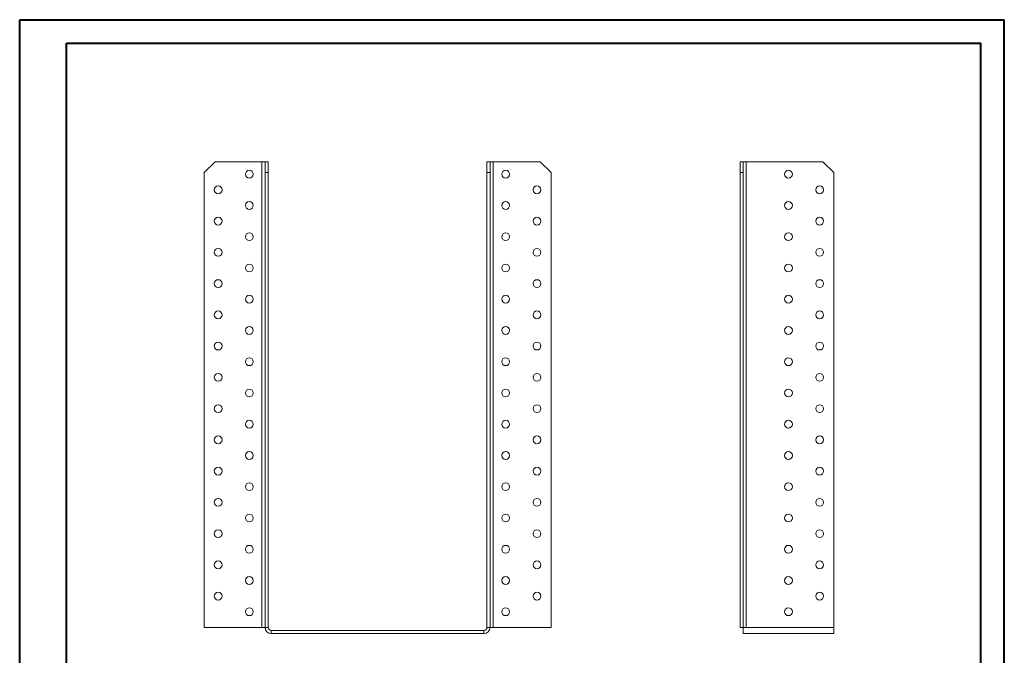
# Model space of a CAD drawing. Header units: millimetres. Extents: x 0 to 210, y 0 to 297.
# Tile 2 of 2: x 0 to 210, y 162 to 297. Entities that reach past the tile are written whole.
import ezdxf

# ---------------------------------------------------------------- set-up
doc = ezdxf.new("R2010")
doc.units = ezdxf.units.MM

msp = doc.modelspace()

# ---------------------------------------------------------------- linework, layer by layer
at = {"color": 7, "linetype": 'Continuous', "lineweight": 40}
for p, q in [((0.08, 0.21), (0.08, 297.21)), ((0.08, 297.21), (210.08, 297.21)), ((210.08, 0.21), (210.08, 297.21)), ((210.08, 292.21), (210.08, 297.21)), ((10.08, 292.21), (205.08, 292.21)), ((10.08, 5.21), (10.08, 292.21)), ((205.08, 5.21), (205.08, 292.21))]:
    msp.add_line(p, q, dxfattribs=at)
at = {"color": 7, "linetype": 'Continuous', "lineweight": 15}
for p, q in [((41.74, 266.92), (39.41, 264.59)), ((51.74, 266.92), (41.74, 266.92)), ((51.74, 266.92), (51.74, 167.59)), ((52.41, 266.92), (51.74, 266.92)), ((52.41, 266.92), (53.07, 266.92)), ((52.41, 264.59), (52.41, 266.92)), ((53.07, 266.92), (53.07, 264.59)), ((99.74, 264.59), (99.74, 266.92)), ((99.74, 266.92), (100.41, 266.92)), ((100.41, 266.92), (100.41, 264.59)), ((101.07, 266.92), (100.41, 266.92)), ((101.07, 167.59), (101.07, 266.92)), ((111.07, 266.92), (101.07, 266.92)), ((113.41, 264.59), (111.07, 266.92)), ((153.71, 266.92), (154.37, 266.92)), ((153.71, 264.59), (153.71, 266.92)), ((154.37, 266.92), (154.37, 264.59)), ((155.04, 266.92), (154.37, 266.92)), ((155.04, 167.59), (155.04, 266.92)), ((171.37, 266.92), (155.04, 266.92)), ((173.71, 264.59), (171.37, 266.92)), ((39.41, 264.59), (39.41, 167.59)), ((53.07, 264.59), (52.41, 264.59)), ((52.41, 167.59), (52.41, 264.59)), ((53.07, 167.59), (53.07, 264.59)), ((99.74, 167.59), (99.74, 264.59)), ((100.41, 264.59), (99.74, 264.59)), ((100.41, 167.59), (100.41, 264.59)), ((113.41, 167.59), (113.41, 264.59)), ((154.37, 264.59), (153.71, 264.59)), ((153.71, 264.59), (153.71, 167.59)), ((154.37, 264.59), (154.37, 167.59)), ((173.71, 167.59), (173.71, 264.59)), ((39.41, 167.59), (51.74, 167.59)), ((51.74, 167.59), (52.41, 167.59)), ((53.07, 167.59), (52.41, 167.59)), ((53.74, 166.92), (53.74, 166.25)), ((53.74, 166.92), (99.07, 166.92)), ((53.74, 166.25), (99.07, 166.25)), ((99.07, 166.92), (99.07, 166.25)), ((99.74, 167.59), (100.41, 167.59)), ((100.41, 167.59), (101.07, 167.59)), ((101.07, 167.59), (113.41, 167.59)), ((153.71, 167.59), (154.37, 167.59)), ((154.37, 167.59), (155.04, 167.59)), ((154.37, 166.25), (154.37, 167.59)), ((173.71, 166.25), (154.37, 166.25)), ((173.71, 167.59), (155.04, 167.59)), ((173.71, 167.59), (173.71, 166.25))]:
    msp.add_line(p, q, dxfattribs=at)
for centre in [(49.07, 264.25), (103.74, 264.25), (164.04, 264.25), (42.41, 260.92), (110.41, 260.92), (170.71, 260.92), (49.07, 257.59), (103.74, 257.59), (164.04, 257.59), (42.41, 254.25), (110.41, 254.25), (170.71, 254.25), (49.07, 250.92), (103.74, 250.92), (164.04, 250.92), (42.41, 247.59), (110.41, 247.59), (170.71, 247.59), (49.07, 244.25), (103.74, 244.25), (164.04, 244.25), (42.41, 240.92), (110.41, 240.92), (170.71, 240.92), (49.07, 237.59), (103.74, 237.59), (164.04, 237.59), (42.41, 234.25), (110.41, 234.25), (170.71, 234.25), (49.07, 230.92), (103.74, 230.92), (164.04, 230.92), (42.41, 227.59), (110.41, 227.59), (170.71, 227.59), (49.07, 224.25), (103.74, 224.25), (164.04, 224.25), (42.41, 220.92), (110.41, 220.92), (170.71, 220.92), (49.07, 217.59), (103.74, 217.59), (164.04, 217.59), (42.41, 214.25), (110.41, 214.25), (170.71, 214.25), (49.07, 210.92), (103.74, 210.92), (164.04, 210.92), (42.41, 207.59), (110.41, 207.59), (170.71, 207.59), (49.07, 204.25), (103.74, 204.25), (164.04, 204.25), (42.41, 200.92), (110.41, 200.92), (170.71, 200.92), (49.07, 197.59), (103.74, 197.59), (164.04, 197.59), (42.41, 194.25), (110.41, 194.25), (170.71, 194.25), (49.07, 190.92), (103.74, 190.92), (164.04, 190.92), (42.41, 187.59), (110.41, 187.59), (170.71, 187.59), (49.07, 184.25), (103.74, 184.25), (164.04, 184.25), (42.41, 180.92), (110.41, 180.92), (170.71, 180.92), (49.07, 177.59), (103.74, 177.59), (164.04, 177.59), (42.41, 174.25), (110.41, 174.25), (170.71, 174.25), (49.07, 170.92), (103.74, 170.92), (164.04, 170.92)]:
    msp.add_circle(centre, 0.833, dxfattribs=at)
for centre, radius, start, end in [((53.74, 167.59), 1.33, 180, 270), ((53.74, 167.59), 0.667, 180, 270), ((99.07, 167.59), 0.667, 270, 360), ((99.07, 167.59), 1.33, 270, 360)]:
    msp.add_arc(centre, radius, start, end, dxfattribs=at)

doc.saveas('drawing.dxf')
